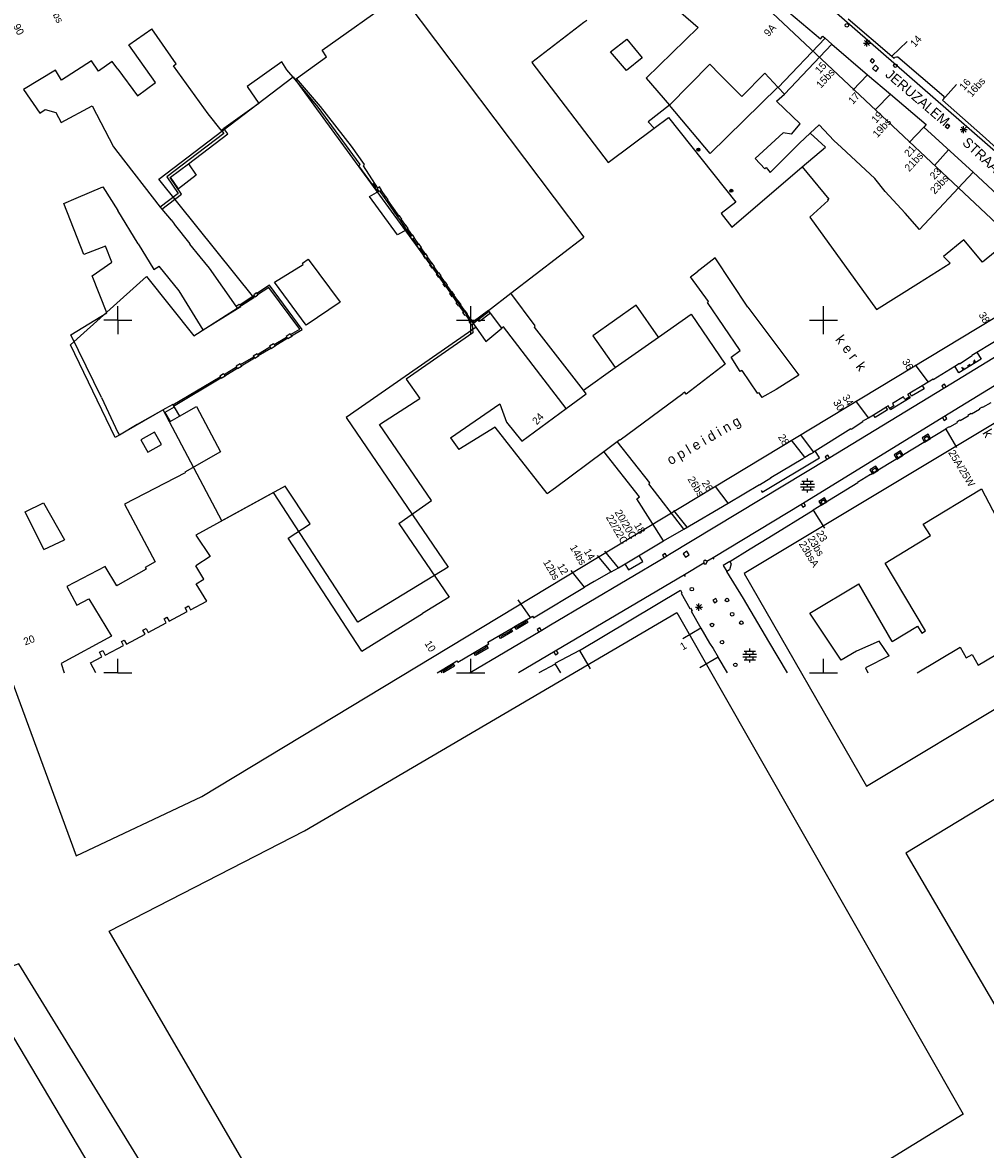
# Model space of a CAD drawing. Header units: millimetres. Extents: x 135944 to 142000, y 454200 to 456692.
# Tile 44 of 185: x 136986 to 137123, y 455632 to 455792. Entities that reach past the tile are written whole.
import ezdxf
from ezdxf.enums import TextEntityAlignment as Align

# ---------------------------------------------------------------- set-up
doc = ezdxf.new("R2010")
doc.units = ezdxf.units.MM
doc.layers.add('TotaalGBKN2013_Bistad', color=251, linetype='Continuous')
doc.layers.add('TotaalGBKN2013X$0$Contouren', color=251, linetype='Continuous')
doc.styles.add('TotaalGBKN2013X$0$GBKN binnenstad 2009$0$Standard', font='txt')

msp = doc.modelspace()

# ---------------------------------------------------------------- linework, layer by layer
at = {"layer": 'TotaalGBKN2013_Bistad'}
for p, q in [((137073.37, 455799.23), (137082.22, 455791.47)), ((137028.95, 455788.24), (137040.29, 455796.31)), ((137040.82, 455795.19), (137066.05, 455761.74)), ((137094.2, 455794.41), (137099.59, 455789.89)), ((137001.57, 455789.03), (137004.8, 455791.29)), ((137008.28, 455786.31), (137004.8, 455791.29)), ((137066.05, 455792.16), (137058.68, 455786.52)), ((137066.48, 455792.49), (137066.05, 455792.16)), ((137082.22, 455791.47), (137074.85, 455784.31)), ((137103.47, 455792.71), (137109.7, 455787.4)), ((137069.79, 455788.04), (137072.11, 455789.82)), ((137072.11, 455789.82), (137074.3, 455787.17)), ((137100.23, 455789.96), (137093.57, 455782.98)), ((137099.59, 455789.89), (137099.89, 455790.24)), ((137099.89, 455790.24), (137100.23, 455789.96)), ((137101.2, 455789.11), (137100.23, 455789.96)), ((137105.8, 455788.91), (137106.51, 455789.62)), ((137106.51, 455788.91), (137105.8, 455789.62)), ((137106.15, 455788.76), (137106.15, 455789.76)), ((137005.32, 455783.66), (137001.57, 455789.03)), ((137029.59, 455787.31), (137028.95, 455788.24)), ((137072.09, 455785.38), (137069.79, 455788.04)), ((137094.46, 455782.03), (137101.2, 455789.11)), ((137101.2, 455789.11), (137106.25, 455784.76)), ((137105.65, 455789.26), (137106.65, 455789.26)), ((137109.7, 455787.4), (137111.87, 455789.49)), ((136996.29, 455786.76), (136992.01, 455784.03)), ((136997.24, 455785.29), (136996.29, 455786.76)), ((136999.2, 455786.66), (136997.24, 455785.29)), ((137000, 455785.58), (136999.2, 455786.66)), ((137023.25, 455786.62), (137018.32, 455783.13)), ((137023.94, 455785.49), (137023.25, 455786.62)), ((137025.34, 455784.23), (137029.59, 455787.31)), ((137058.68, 455786.52), (137069.48, 455772.35)), ((137074.3, 455787.17), (137072.09, 455785.38)), ((137106.9, 455787.07), (137106.6, 455786.73)), ((137106.6, 455786.73), (137106.94, 455786.44)), ((137107.23, 455786.77), (137106.9, 455787.07)), ((137106.94, 455786.44), (137107.23, 455786.77)), ((137109.7, 455787.4), (137109.99, 455787.15)), ((137109.99, 455787.15), (137110.17, 455787.28)), ((137110.17, 455787.28), (137110.34, 455787.33)), ((137110.34, 455787.33), (137110.52, 455787.33)), ((137110.52, 455787.33), (137117.04, 455781.75)), ((136991.15, 455785.45), (136986.61, 455782.69)), ((136992.01, 455784.03), (136991.15, 455785.45)), ((137000, 455785.58), (137002.77, 455781.81)), ((137007.87, 455786.02), (137008.28, 455786.31)), ((137012.82, 455779.26), (137007.87, 455786.02)), ((137025.14, 455784.09), (137023.94, 455785.49)), ((137078.15, 455780.45), (137083.88, 455786.26)), ((137083.88, 455786.26), (137085.32, 455784.82)), ((137088.43, 455781.7), (137085.32, 455784.82)), ((137091.66, 455785.02), (137088.43, 455781.7)), ((137093.52, 455783.04), (137091.66, 455785.02)), ((137107.35, 455786.12), (137106.94, 455785.66)), ((137106.94, 455785.66), (137107.4, 455785.25)), ((137107.81, 455785.71), (137107.35, 455786.12)), ((137107.4, 455785.25), (137107.81, 455785.71)), ((137002.77, 455781.81), (137005.32, 455783.66)), ((137025.14, 455784.09), (137025.34, 455784.23)), ((137028.37, 455780.17), (137025.14, 455784.09)), ((137028.72, 455780.26), (137025.34, 455784.23)), ((137074.85, 455784.31), (137078.15, 455780.45)), ((137106.25, 455784.76), (137104.15, 455782.61)), ((137106.25, 455784.76), (137109.47, 455782.04)), ((137116.86, 455781.18), (137118.85, 455783.42)), ((136986.61, 455782.69), (136988.93, 455779.32)), ((137018.32, 455783.13), (137019.98, 455780.72)), ((137093.52, 455783.04), (137083.92, 455773.62)), ((137093.34, 455781.05), (137094.46, 455782.03)), ((137093.52, 455783.04), (137093.57, 455782.98)), ((137093.57, 455782.98), (137094.46, 455782.03)), ((137109.48, 455782.04), (137107.39, 455779.88)), ((137109.47, 455782.04), (137114.56, 455777.74)), ((137117.08, 455781.66), (137117.04, 455781.75)), ((137117.09, 455781.49), (137117.08, 455781.66)), ((136991.98, 455778.01), (136996.38, 455780.36)), ((136996.38, 455780.36), (136999.4, 455774.56)), ((137019.98, 455780.72), (137015, 455777.18)), ((137034.35, 455772.07), (137028.37, 455780.17)), ((137033.09, 455774.65), (137028.72, 455780.26)), ((137078.15, 455780.45), (137075.16, 455778.1)), ((137083.92, 455773.62), (137078.15, 455780.45)), ((137096.71, 455777.83), (137093.34, 455781.05)), ((137116.86, 455781.18), (137117.02, 455781.33)), ((137122.51, 455776.18), (137116.86, 455781.18)), ((137117.02, 455781.33), (137117.09, 455781.49)), ((136988.93, 455779.32), (136989.7, 455779.85)), ((136989.7, 455779.85), (136991.19, 455779.43)), ((136991.19, 455779.43), (136991.98, 455778.01)), ((137014.66, 455776.94), (137012.82, 455779.26)), ((137076, 455777.22), (137078.02, 455778.72)), ((137078.02, 455778.72), (137087.55, 455766.73)), ((137014.66, 455776.94), (137015, 455777.18)), ((137014.66, 455776.94), (137015.02, 455776.47)), ((137015.6, 455776.39), (137015, 455777.18)), ((137069.48, 455772.35), (137076, 455777.22)), ((137075.16, 455778.1), (137076, 455777.22)), ((137095.44, 455776.37), (137096.71, 455777.83)), ((137099.36, 455777.69), (137098.1, 455776.51)), ((137099.36, 455777.69), (137101.44, 455775.47)), ((137114.21, 455777.37), (137112.14, 455775.2)), ((137114.56, 455777.74), (137114.21, 455777.37)), ((137114.21, 455777.37), (137121.19, 455770.99)), ((137117.54, 455777.79), (137117.26, 455777.44)), ((137117.26, 455777.44), (137117.61, 455777.16)), ((137117.89, 455777.52), (137117.54, 455777.79)), ((137117.61, 455777.16), (137117.89, 455777.52)), ((137119.34, 455777.01), (137120.34, 455777.01)), ((137119.49, 455776.66), (137120.2, 455777.37)), ((137120.2, 455776.66), (137119.49, 455777.37)), ((137119.84, 455776.51), (137119.84, 455777.51)), ((137009.99, 455772.15), (137015.6, 455776.39)), ((137015.02, 455776.47), (137010.1, 455772.71)), ((137094.26, 455776.57), (137090.32, 455772.9)), ((137095.44, 455776.37), (137094.26, 455776.57)), ((137096.6, 455775.09), (137098.1, 455776.51)), ((137100.27, 455774.5), (137098.1, 455776.51)), ((137101.44, 455775.47), (137102.54, 455774.45)), ((137127.62, 455771.53), (137122.51, 455776.18)), ((136999.4, 455774.56), (137000, 455773.78)), ((137000, 455773.78), (137006.02, 455766)), ((137034.94, 455772.05), (137033.09, 455774.65)), ((137092.46, 455770.94), (137096.6, 455775.09)), ((137096.98, 455771.73), (137100.27, 455774.5)), ((137102.54, 455774.45), (137105.93, 455771.29)), ((137117.73, 455774.15), (137115.71, 455771.94)), ((137010.1, 455772.71), (137006.93, 455770.31)), ((137007.46, 455770.25), (137009.99, 455772.15)), ((137009.99, 455772.15), (137011.12, 455770.55)), ((137034.17, 455771.89), (137034.35, 455772.07)), ((137034.79, 455771.89), (137034.94, 455772.05)), ((137090.32, 455772.9), (137091.66, 455771.43)), ((137011.12, 455770.55), (137008.58, 455768.62)), ((137036.11, 455769.24), (137034.17, 455771.89)), ((137036.84, 455768.71), (137034.79, 455771.89)), ((137087, 455763.18), (137096.98, 455771.73)), ((137091.66, 455771.43), (137091.86, 455771.63)), ((137091.86, 455771.63), (137092.46, 455770.94)), ((137096.98, 455771.73), (137100.73, 455767.14)), ((137105.93, 455771.29), (137107.27, 455770.09)), ((137121.19, 455770.99), (137113.6, 455762.86)), ((137121.19, 455770.99), (137125.32, 455767.15)), ((136994.1, 455767.27), (136997.89, 455768.89)), ((136997.89, 455768.89), (137000, 455765.56)), ((137006.93, 455770.31), (137008.56, 455767.95)), ((137007.4, 455770.2), (137007.46, 455770.25)), ((137009.02, 455767.86), (137007.4, 455770.2)), ((137008.58, 455768.62), (137007.46, 455770.25)), ((137036.21, 455769.31), (137036.11, 455769.24)), ((137036.55, 455768.78), (137036.21, 455769.31)), ((137037.07, 455768.87), (137036.84, 455768.71)), ((137037.38, 455768.42), (137037.07, 455768.87)), ((137108.73, 455768.23), (137107.27, 455770.09)), ((136992.34, 455766.55), (136994.1, 455767.27)), ((137008.56, 455767.95), (137006.02, 455766)), ((137006.23, 455765.73), (137009.02, 455767.86)), ((137035.67, 455767.54), (137037, 455768.26)), ((137039.61, 455762.1), (137035.67, 455767.54)), ((137036.46, 455768.7), (137036.55, 455768.78)), ((137036.75, 455768.27), (137036.46, 455768.7)), ((137036.74, 455768.64), (137036.84, 455768.71)), ((137036.92, 455768.38), (137036.74, 455768.64)), ((137036.92, 455768.38), (137036.75, 455768.27)), ((137036.92, 455768.38), (137037, 455768.26)), ((137037, 455768.26), (137037.09, 455768.31)), ((137037.09, 455768.31), (137037.13, 455768.25)), ((137037.3, 455768.37), (137037.13, 455768.25)), ((137037.13, 455768.25), (137037.75, 455767.37)), ((137037.3, 455768.37), (137037.38, 455768.42)), ((137037.3, 455768.37), (137037.91, 455767.48)), ((137037.91, 455767.48), (137037.75, 455767.37)), ((137037.75, 455767.37), (137038.07, 455766.9)), ((137037.99, 455767.54), (137037.91, 455767.48)), ((137038.32, 455767.07), (137037.99, 455767.54)), ((137111.58, 455765.16), (137108.73, 455768.23)), ((136995.19, 455759.28), (136992.34, 455766.55)), ((137006.02, 455766), (137006.23, 455765.73)), ((137006.23, 455765.73), (137007.58, 455764.17)), ((137038.23, 455767.01), (137038.07, 455766.9)), ((137038.07, 455766.9), (137039.65, 455764.62)), ((137038.23, 455767.01), (137038.32, 455767.07)), ((137038.23, 455767.01), (137039.81, 455764.74)), ((137087.55, 455766.73), (137085.51, 455765.12)), ((137100.65, 455766.94), (137098.05, 455764.6)), ((137100.73, 455767.14), (137100.58, 455767.01)), ((137100.58, 455767.01), (137100.65, 455766.94)), ((137002.87, 455760.82), (137000, 455765.56)), ((137007.6, 455764.2), (137007.58, 455764.17)), ((137008.05, 455763.64), (137007.6, 455764.2)), ((137039.81, 455764.74), (137039.65, 455764.62)), ((137039.65, 455764.62), (137039.99, 455764.13)), ((137039.9, 455764.79), (137039.81, 455764.74)), ((137040.23, 455764.3), (137039.9, 455764.79)), ((137040.15, 455764.25), (137039.99, 455764.13)), ((137039.99, 455764.13), (137040.58, 455763.28)), ((137040.15, 455764.25), (137040.23, 455764.3)), ((137040.15, 455764.25), (137040.74, 455763.4)), ((137085.51, 455765.12), (137087, 455763.18)), ((137098.05, 455764.6), (137107.49, 455751.52)), ((137113.6, 455762.86), (137111.58, 455765.16)), ((137008.01, 455763.61), (137008.05, 455763.64)), ((137010.27, 455760.81), (137008.01, 455763.61)), ((137040.9, 455762.81), (137039.61, 455762.1)), ((137040.74, 455763.4), (137040.58, 455763.28)), ((137040.58, 455763.28), (137040.9, 455762.81)), ((137040.83, 455763.45), (137040.74, 455763.4)), ((137041.15, 455762.99), (137040.83, 455763.45)), ((137041.06, 455762.93), (137040.9, 455762.81)), ((137040.9, 455762.81), (137041.54, 455761.89)), ((137041.06, 455762.93), (137041.15, 455762.99)), ((137041.06, 455762.93), (137041.71, 455762.01)), ((137002.87, 455760.82), (137005.08, 455757.17)), ((137010.21, 455760.76), (137010.27, 455760.81)), ((137041.46, 455761.83), (137041.54, 455761.89)), ((137041.73, 455761.44), (137041.46, 455761.83)), ((137041.71, 455762.01), (137041.54, 455761.89)), ((137041.79, 455762.06), (137041.71, 455762.01)), ((137041.81, 455761.5), (137041.73, 455761.44)), ((137042.06, 455761.67), (137041.79, 455762.06)), ((137041.98, 455761.61), (137041.81, 455761.5)), ((137041.81, 455761.5), (137042.43, 455760.61)), ((137041.98, 455761.61), (137042.06, 455761.67)), ((137041.98, 455761.61), (137042.59, 455760.73)), ((137055.69, 455753.82), (137066.05, 455761.74)), ((137119.89, 455761.4), (137117.01, 455759.04)), ((137122.53, 455758.21), (137119.89, 455761.4)), ((136998.23, 455760.47), (136995.19, 455759.28)), ((136999.17, 455758.22), (136998.23, 455760.47)), ((137011.66, 455758.97), (137010.21, 455760.76)), ((137042.35, 455760.56), (137042.43, 455760.61)), ((137042.68, 455760.08), (137042.35, 455760.56)), ((137042.59, 455760.73), (137042.43, 455760.61)), ((137042.68, 455760.78), (137042.59, 455760.73)), ((137043.01, 455760.31), (137042.68, 455760.78)), ((137042.76, 455760.14), (137042.68, 455760.08)), ((137042.92, 455760.25), (137042.76, 455760.14)), ((137042.76, 455760.14), (137043.39, 455759.23)), ((137042.92, 455760.25), (137043.01, 455760.31)), ((137042.92, 455760.25), (137043.55, 455759.34)), ((137043.31, 455759.17), (137043.39, 455759.23)), ((137043.55, 455759.34), (137043.39, 455759.23)), ((137043.64, 455759.4), (137043.55, 455759.34)), ((137043.95, 455758.95), (137043.64, 455759.4)), ((137124.32, 455759.7), (137122.53, 455758.21)), ((136996.38, 455756.26), (136999.17, 455758.22)), ((137005.08, 455757.17), (137005.86, 455757.67)), ((137008.69, 455754.14), (137005.86, 455757.67)), ((137013.01, 455757.35), (137011.66, 455758.97)), ((137022.22, 455755.39), (137026.28, 455757.9)), ((137026.15, 455758.07), (137026.96, 455758.63)), ((137026.28, 455757.9), (137026.15, 455758.07)), ((137026.96, 455758.63), (137031.52, 455752.53)), ((137043.62, 455758.72), (137043.31, 455759.17)), ((137043.7, 455758.78), (137043.62, 455758.72)), ((137043.87, 455758.89), (137043.7, 455758.78)), ((137043.7, 455758.78), (137044.31, 455757.9)), ((137043.87, 455758.89), (137043.95, 455758.95)), ((137043.87, 455758.89), (137044.48, 455758.01)), ((137044.23, 455757.84), (137044.31, 455757.9)), ((137044.56, 455757.37), (137044.23, 455757.84)), ((137044.48, 455758.01), (137044.31, 455757.9)), ((137044.56, 455758.07), (137044.48, 455758.01)), ((137044.89, 455757.59), (137044.56, 455758.07)), ((137084.65, 455758.82), (137082.09, 455756.87)), ((137089.29, 455751.84), (137084.65, 455758.82)), ((137113.48, 455755.24), (137117.94, 455758.08)), ((137117.01, 455759.04), (137117.94, 455758.08)), ((136998.43, 455751.04), (136996.38, 455756.26)), ((137016.76, 455751.97), (137013.01, 455757.35)), ((137044.64, 455757.42), (137044.56, 455757.37)), ((137044.8, 455757.54), (137044.64, 455757.42)), ((137044.64, 455757.42), (137045.24, 455756.56)), ((137044.8, 455757.54), (137044.89, 455757.59)), ((137044.8, 455757.54), (137045.41, 455756.67)), ((137045.16, 455756.5), (137045.24, 455756.56)), ((137045.47, 455756.05), (137045.16, 455756.5)), ((137045.41, 455756.67), (137045.24, 455756.56)), ((137045.49, 455756.73), (137045.41, 455756.67)), ((137045.55, 455756.11), (137045.47, 455756.05)), ((137045.8, 455756.28), (137045.49, 455756.73)), ((137045.71, 455756.23), (137045.55, 455756.11)), ((137045.55, 455756.11), (137046.17, 455755.21)), ((137045.71, 455756.23), (137045.8, 455756.28)), ((137045.71, 455756.23), (137046.34, 455755.33)), ((137081.15, 455756.16), (137082.09, 455756.87)), ((137083.72, 455752.62), (137081.15, 455756.16)), ((137021.48, 455754.94), (137019.7, 455753.77)), ((137021.39, 455754.64), (137019.81, 455753.61)), ((137025.77, 455748.73), (137021.39, 455754.64)), ((137026.1, 455748.69), (137021.48, 455754.94)), ((137026.71, 455749.28), (137022.22, 455755.39)), ((137046.09, 455755.15), (137046.17, 455755.21)), ((137046.39, 455754.72), (137046.09, 455755.15)), ((137046.34, 455755.33), (137046.17, 455755.21)), ((137046.42, 455755.38), (137046.34, 455755.33)), ((137046.48, 455754.77), (137046.39, 455754.72)), ((137046.72, 455754.95), (137046.42, 455755.38)), ((137046.64, 455754.89), (137046.48, 455754.77)), ((137046.48, 455754.77), (137047.13, 455753.83)), ((137046.64, 455754.89), (137046.72, 455754.95)), ((137046.64, 455754.89), (137047.3, 455753.95)), ((137107.49, 455751.52), (137113.48, 455755.24)), ((137012.1, 455748.63), (137008.69, 455754.14)), ((137017.27, 455752.18), (137019.31, 455753.52)), ((137017.38, 455752.02), (137019.42, 455753.35)), ((137019.65, 455753.86), (137019.25, 455753.6)), ((137019.25, 455753.6), (137019.31, 455753.52)), ((137019.31, 455753.52), (137019.42, 455753.35)), ((137019.47, 455753.26), (137019.42, 455753.35)), ((137019.86, 455753.52), (137019.47, 455753.26)), ((137019.7, 455753.77), (137019.65, 455753.86)), ((137019.7, 455753.77), (137019.81, 455753.61)), ((137019.81, 455753.61), (137019.86, 455753.52)), ((137047.05, 455753.78), (137047.13, 455753.83)), ((137047.37, 455753.31), (137047.05, 455753.78)), ((137047.3, 455753.95), (137047.13, 455753.83)), ((137047.38, 455754), (137047.3, 455753.95)), ((137047.45, 455753.37), (137047.37, 455753.31)), ((137047.7, 455753.54), (137047.38, 455754)), ((137047.62, 455753.48), (137047.45, 455753.37)), ((137047.45, 455753.37), (137048.05, 455752.51)), ((137047.62, 455753.48), (137047.7, 455753.54)), ((137047.62, 455753.48), (137048.21, 455752.63)), ((137052.52, 455751.39), (137055.69, 455753.82)), ((137059.13, 455749.21), (137055.69, 455753.82)), ((137000, 455750), (137000, 455752)), ((137000, 455750), (137000, 455752)), ((137012.1, 455748.63), (137016.98, 455751.64)), ((137016.76, 455751.97), (137017.21, 455752.27)), ((137016.98, 455751.64), (137016.76, 455751.97)), ((137016.98, 455751.64), (137017.43, 455751.93)), ((137017.21, 455752.27), (137017.27, 455752.18)), ((137017.27, 455752.18), (137017.38, 455752.02)), ((137017.43, 455751.93), (137017.38, 455752.02)), ((137031.52, 455752.53), (137026.71, 455749.28)), ((137047.96, 455752.46), (137048.05, 455752.51)), ((137048.3, 455751.96), (137047.96, 455752.46)), ((137048.21, 455752.63), (137048.05, 455752.51)), ((137048.29, 455752.68), (137048.21, 455752.63)), ((137048.63, 455752.19), (137048.29, 455752.68)), ((137048.39, 455752.02), (137048.3, 455751.96)), ((137048.55, 455752.14), (137048.39, 455752.02)), ((137048.39, 455752.02), (137048.99, 455751.15)), ((137048.55, 455752.14), (137048.63, 455752.19)), ((137048.55, 455752.14), (137049.15, 455751.27)), ((137049.15, 455751.27), (137048.99, 455751.15)), ((137049.24, 455751.32), (137049.15, 455751.27)), ((137049.54, 455750.89), (137049.24, 455751.32)), ((137050, 455750), (137050, 455752)), ((137052.52, 455751.39), (137050.33, 455749.74)), ((137052.64, 455751.22), (137052.52, 455751.39)), ((137073.46, 455752.11), (137067.3, 455747.76)), ((137076.63, 455747.61), (137073.46, 455752.11)), ((137083.56, 455752.5), (137083.72, 455752.62)), ((137088.2, 455745.72), (137083.56, 455752.5)), ((137089.29, 455751.84), (137096.49, 455742.21)), ((137100, 455750), (137100, 455752)), ((137143.53, 455752.49), (137117.04, 455736.3)), ((137135.45, 455751.59), (137117.19, 455740.43)), ((136993.32, 455747.9), (136998.43, 455751.04)), ((137000, 455750), (136998, 455750)), ((137000, 455750), (137000, 455748)), ((137000, 455750), (137000, 455748)), ((137000, 455750), (137002, 455750)), ((137048, 455750), (137050, 455750)), ((137048.91, 455751.09), (137048.99, 455751.15)), ((137049.21, 455750.66), (137048.91, 455751.09)), ((137049.29, 455750.72), (137049.21, 455750.66)), ((137049.46, 455750.83), (137049.29, 455750.72)), ((137049.29, 455750.72), (137049.87, 455749.88)), ((137049.46, 455750.83), (137049.54, 455750.89)), ((137049.46, 455750.83), (137050.04, 455749.99)), ((137049.79, 455749.82), (137049.87, 455749.88)), ((137050.14, 455749.31), (137049.79, 455749.82)), ((137050.04, 455749.99), (137049.87, 455749.88)), ((137050, 455750), (137052, 455750)), ((137050, 455748), (137050, 455750)), ((137050.12, 455750.05), (137050.04, 455749.99)), ((137050.33, 455749.74), (137050.12, 455750.05)), ((137050.33, 455749.74), (137050.45, 455749.58)), ((137051.06, 455750.03), (137050.45, 455749.58)), ((137052.64, 455751.22), (137051.06, 455750.03)), ((137051.24, 455749.79), (137051.06, 455750.03)), ((137052.83, 455750.97), (137051.24, 455749.79)), ((137052.83, 455750.97), (137052.64, 455751.22)), ((137054.42, 455748.85), (137052.83, 455750.97)), ((137076.63, 455747.61), (137081.24, 455750.87)), ((137081.24, 455750.87), (137086.04, 455743.76)), ((137098, 455750), (137100, 455750)), ((137100, 455750), (137102, 455750)), ((137100, 455748), (137100, 455750)), ((137024.43, 455748.04), (137023.86, 455747.7)), ((137024.48, 455747.96), (137024.43, 455748.04)), ((137024.48, 455747.96), (137025.77, 455748.73)), ((137024.59, 455747.79), (137026.1, 455748.69)), ((137050.31, 455748.22), (137040.87, 455741.65)), ((137050.22, 455749.37), (137050.14, 455749.31)), ((137050.22, 455749.37), (137050.4, 455749.49)), ((137050.22, 455749.37), (137050.31, 455748.22)), ((137050.4, 455749.49), (137050.47, 455749.54)), ((137050.4, 455749.49), (137052.13, 455746.97)), ((137050.47, 455749.54), (137050.45, 455749.58)), ((137052.13, 455746.97), (137054.42, 455748.85)), ((137054.63, 455749.03), (137054.42, 455748.85)), ((137063.55, 455737.5), (137054.63, 455749.03)), ((137059.02, 455749.01), (137059.13, 455749.21)), ((137065.97, 455740.09), (137059.02, 455749.01)), ((136997.69, 455739.06), (136993.32, 455747.9)), ((137022.08, 455746.64), (137021.5, 455746.29)), ((137022.14, 455746.55), (137022.08, 455746.64)), ((137022.14, 455746.55), (137023.91, 455747.61)), ((137022.14, 455746.55), (137022.24, 455746.38)), ((137022.24, 455746.38), (137024.01, 455747.44)), ((137023.86, 455747.7), (137023.91, 455747.61)), ((137023.91, 455747.61), (137024.01, 455747.44)), ((137024.07, 455747.36), (137024.01, 455747.44)), ((137024.64, 455747.7), (137024.07, 455747.36)), ((137024.48, 455747.96), (137024.59, 455747.79)), ((137024.59, 455747.79), (137024.64, 455747.7)), ((137067.3, 455747.76), (137070.48, 455743.27)), ((137070.48, 455743.27), (137076.63, 455747.61)), ((137121.73, 455745.46), (137125.77, 455747.92)), ((137019.72, 455745.22), (137019.2, 455744.91)), ((137019.2, 455744.91), (137019.25, 455744.82)), ((137019.93, 455744.88), (137019.4, 455744.56)), ((137019.77, 455745.14), (137019.72, 455745.22)), ((137019.77, 455745.14), (137021.55, 455746.2)), ((137019.77, 455745.14), (137019.88, 455744.97)), ((137019.88, 455744.97), (137021.66, 455746.03)), ((137019.88, 455744.97), (137019.93, 455744.88)), ((137021.5, 455746.29), (137021.55, 455746.2)), ((137021.55, 455746.2), (137021.66, 455746.03)), ((137021.71, 455745.95), (137021.66, 455746.03)), ((137022.29, 455746.29), (137021.71, 455745.95)), ((137022.24, 455746.38), (137022.29, 455746.29)), ((137086.89, 455744.75), (137088.2, 455745.72)), ((137119.28, 455743.83), (137121.05, 455744.98)), ((137121.02, 455745.02), (137121.73, 455745.46)), ((137121.05, 455744.98), (137121.02, 455745.02)), ((137121.73, 455745.46), (137122.32, 455744.49)), ((137015.05, 455742.31), (137016.83, 455743.37)), ((137017.33, 455743.79), (137016.77, 455743.46)), ((137016.77, 455743.46), (137016.83, 455743.37)), ((137016.83, 455743.37), (137016.93, 455743.2)), ((137017.53, 455743.45), (137016.98, 455743.11)), ((137017.38, 455743.7), (137017.33, 455743.79)), ((137017.38, 455743.7), (137019.25, 455744.82)), ((137017.38, 455743.7), (137017.48, 455743.53)), ((137017.48, 455743.53), (137019.35, 455744.65)), ((137017.48, 455743.53), (137017.53, 455743.45)), ((137019.25, 455744.82), (137019.35, 455744.65)), ((137019.4, 455744.56), (137019.35, 455744.65)), ((137065.97, 455740.09), (137070.48, 455743.27)), ((137086.04, 455743.76), (137080.54, 455739.52)), ((137088.19, 455742.73), (137086.89, 455744.75)), ((137114.81, 455741.24), (137113.04, 455743.67)), ((137115.56, 455741.59), (137118.59, 455743.46)), ((137118.59, 455743.46), (137119.26, 455743.88)), ((137119.17, 455742.52), (137118.59, 455743.46)), ((137122.32, 455744.49), (137119.17, 455742.52)), ((137119.26, 455743.88), (137119.28, 455743.83)), ((137119.86, 455742.91), (137119.6, 455743.34)), ((137119.73, 455743.12), (137119.95, 455743.25)), ((137120.38, 455743.51), (137120.79, 455743.76)), ((137121.43, 455744.15), (137121.21, 455744.02)), ((137121.3, 455744.37), (137121.56, 455743.94)), ((137007.8, 455738), (137014.51, 455741.98)), ((137007.9, 455737.83), (137014.61, 455741.81)), ((137014.99, 455742.39), (137014.46, 455742.07)), ((137014.46, 455742.07), (137014.51, 455741.98)), ((137014.51, 455741.98), (137014.61, 455741.81)), ((137014.66, 455741.73), (137014.61, 455741.81)), ((137015.2, 455742.05), (137014.66, 455741.73)), ((137015.05, 455742.31), (137014.99, 455742.39)), ((137015.05, 455742.31), (137015.15, 455742.13)), ((137015.15, 455742.13), (137016.93, 455743.2)), ((137015.15, 455742.13), (137015.2, 455742.05)), ((137016.98, 455743.11), (137016.93, 455743.2)), ((137040.87, 455741.65), (137042.8, 455738.89)), ((137088.42, 455742.88), (137088.19, 455742.73)), ((137088.42, 455742.88), (137090.59, 455739.63)), ((137096.49, 455742.21), (137093.27, 455740.16)), ((137114.81, 455741.24), (137115.52, 455741.66)), ((137115.52, 455741.66), (137115.56, 455741.59)), ((137066.37, 455739.58), (137065.97, 455740.09)), ((137093.27, 455740.16), (137091.25, 455739.03)), ((137117.19, 455740.43), (137100.65, 455730.35)), ((137112.21, 455739.68), (137113.98, 455740.74)), ((137114.26, 455740.28), (137112.48, 455739.22)), ((137113.98, 455740.74), (137114.81, 455741.24)), ((137113.98, 455740.74), (137114.26, 455740.28)), ((137117.15, 455740.93), (137116.76, 455740.7)), ((137116.76, 455740.7), (137117, 455740.31)), ((137117.38, 455740.55), (137117.15, 455740.93)), ((136997.69, 455739.06), (137000, 455734.07)), ((137037.88, 455735.74), (137042.8, 455738.89)), ((137063.55, 455737.5), (137066.37, 455739.58)), ((137071.19, 455733.02), (137080.07, 455739.59)), ((137080.34, 455739.8), (137080.07, 455739.59)), ((137080.54, 455739.52), (137080.34, 455739.8)), ((137090.59, 455739.63), (137090.77, 455739.75)), ((137090.77, 455739.75), (137091.25, 455739.03)), ((137106.37, 455736.15), (137104.58, 455738.57)), ((137112.27, 455738.98), (137109.49, 455737.31)), ((137111.31, 455739.14), (137109.76, 455738.21)), ((137111.54, 455738.77), (137111.31, 455739.14)), ((137112.17, 455739.15), (137111.54, 455738.77)), ((137111.94, 455739.53), (137112.21, 455739.68)), ((137112.17, 455739.15), (137111.94, 455739.53)), ((137112.17, 455739.15), (137112.27, 455738.98)), ((137112.48, 455739.22), (137112.21, 455739.68)), ((137006.77, 455737.47), (137002.76, 455735.23)), ((137007.98, 455737.68), (137006.67, 455736.93)), ((137006.67, 455736.93), (137007.41, 455735.64)), ((137007.77, 455738.06), (137006.77, 455737.47)), ((137007.8, 455738), (137007.77, 455738.06)), ((137007.8, 455738), (137007.9, 455737.83)), ((137007.9, 455737.83), (137007.98, 455737.68)), ((137007.98, 455737.68), (137008.72, 455736.39)), ((137008.72, 455736.39), (137011.16, 455737.78)), ((137011.16, 455737.78), (137014.57, 455731.35)), ((137047.15, 455733.31), (137054.11, 455738.14)), ((137054.11, 455738.14), (137055.06, 455735.52)), ((137057.24, 455732.85), (137063.55, 455737.5)), ((137107.1, 455736.59), (137108.85, 455737.67)), ((137109.08, 455737.28), (137107.33, 455736.22)), ((137109.17, 455737.86), (137108.85, 455737.67)), ((137108.85, 455737.67), (137109.08, 455737.28)), ((137109.39, 455737.48), (137109.17, 455737.86)), ((137109.98, 455737.84), (137109.39, 455737.48)), ((137109.49, 455737.31), (137109.39, 455737.48)), ((137109.76, 455738.21), (137109.98, 455737.84)), ((137122.1, 455737.34), (137120.98, 455736.67)), ((137122.49, 455737.69), (137122.05, 455737.42)), ((137122.05, 455737.42), (137122.1, 455737.34)), ((137122.54, 455737.6), (137122.49, 455737.69)), ((137123.7, 455738.29), (137122.54, 455737.6)), ((137007.41, 455735.64), (137008.72, 455736.39)), ((137037.1, 455735.21), (137037.88, 455735.74)), ((137055.06, 455735.52), (137057.24, 455732.85)), ((137117.04, 455736.3), (137097.02, 455723.99)), ((137103.91, 455734.57), (137105.57, 455735.62)), ((137105.54, 455735.68), (137106.37, 455736.15)), ((137105.57, 455735.62), (137105.54, 455735.68)), ((137106.37, 455736.15), (137107.1, 455736.59)), ((137107.33, 455736.22), (137107.1, 455736.59)), ((137116.85, 455736.19), (137117.09, 455735.8)), ((137117.09, 455735.8), (137117.47, 455736.04)), ((137117.47, 455736.04), (137117.24, 455736.42)), ((137118.93, 455735.46), (137117.84, 455734.81)), ((137119.32, 455735.81), (137118.88, 455735.55)), ((137118.88, 455735.55), (137118.93, 455735.46)), ((137119.38, 455735.72), (137119.32, 455735.81)), ((137120.5, 455736.39), (137119.38, 455735.72)), ((137120.92, 455736.76), (137120.45, 455736.48)), ((137120.45, 455736.48), (137120.5, 455736.39)), ((137120.98, 455736.67), (137120.92, 455736.76)), ((137000, 455734.07), (137000.22, 455733.69)), ((137002.76, 455735.23), (137000.22, 455733.69)), ((137005.21, 455734.12), (137003.27, 455733.05)), ((137006.17, 455732.38), (137005.21, 455734.12)), ((137044.45, 455724.45), (137037.1, 455735.21)), ((137053.46, 455734.83), (137048.34, 455731.67)), ((137060.85, 455725.45), (137053.46, 455734.83)), ((137098.6, 455731.33), (137096.79, 455733.74)), ((137098.83, 455731.47), (137103.88, 455734.63)), ((137103.88, 455734.63), (137103.91, 455734.57)), ((137117.34, 455734.54), (137106.68, 455728.06)), ((137117.79, 455734.9), (137117.3, 455734.61)), ((137117.3, 455734.61), (137117.34, 455734.54)), ((137117.34, 455734.54), (137118.86, 455731.96)), ((137117.84, 455734.81), (137117.79, 455734.9)), ((137003.27, 455733.05), (137004.23, 455731.31)), ((137004.23, 455731.31), (137006.17, 455732.38)), ((137047.15, 455733.31), (137048.34, 455731.67)), ((137068.88, 455731.4), (137070.75, 455732.78)), ((137070.75, 455732.78), (137071.14, 455733.07)), ((137075.38, 455726.92), (137070.75, 455732.78)), ((137071.14, 455733.07), (137071.19, 455733.02)), ((137097.35, 455730.6), (137095.48, 455732.97)), ((137114.75, 455733.54), (137114.25, 455733.24)), ((137114.25, 455733.24), (137114.5, 455732.82)), ((137115.01, 455733.12), (137114.75, 455733.54)), ((137014.57, 455731.35), (137009.47, 455728.46)), ((137062, 455726.3), (137068.88, 455731.4)), ((137073.91, 455724.96), (137068.88, 455731.4)), ((137091.31, 455725.63), (137099.42, 455730.48)), ((137097.08, 455730.37), (137097.38, 455730.56)), ((137097.35, 455730.6), (137098.2, 455731.09)), ((137097.38, 455730.56), (137097.35, 455730.6)), ((137098.2, 455731.09), (137098.22, 455731.05)), ((137098.22, 455731.05), (137098.62, 455731.28)), ((137098.6, 455731.33), (137098.83, 455731.47)), ((137098.62, 455731.28), (137098.6, 455731.33)), ((137099.42, 455730.48), (137098.83, 455731.47)), ((137100.61, 455730.85), (137100.22, 455730.62)), ((137100.22, 455730.62), (137100.46, 455730.23)), ((137100.84, 455730.47), (137100.61, 455730.85)), ((137110.86, 455731.19), (137110.3, 455730.85)), ((137110.3, 455730.85), (137110.56, 455730.42)), ((137111.12, 455730.76), (137110.86, 455731.19)), ((137100.65, 455730.35), (137078.18, 455716.79)), ((137092.51, 455727.69), (137097.05, 455730.41)), ((137097.05, 455730.41), (137097.08, 455730.37)), ((137107.35, 455729.03), (137106.86, 455728.73)), ((137107.6, 455728.62), (137107.35, 455729.03)), ((137009.53, 455728.37), (137000.95, 455723.9)), ((137009.47, 455728.46), (137009.53, 455728.37)), ((137090.95, 455726.67), (137092.54, 455727.63)), ((137092.54, 455727.63), (137092.51, 455727.69)), ((137097.72, 455727.17), (137097.72, 455727.57)), ((137106.64, 455728.13), (137104.8, 455726.99)), ((137106.68, 455728.06), (137106.64, 455728.13)), ((137106.86, 455728.73), (137107.11, 455728.32)), ((137023.73, 455726.46), (137011.04, 455719.55)), ((137027.24, 455721.14), (137023.73, 455726.46)), ((137060.85, 455725.45), (137062, 455726.3)), ((137075.24, 455726.78), (137075.38, 455726.92)), ((137080.22, 455720.4), (137075.24, 455726.78)), ((137086.51, 455724.05), (137084.67, 455726.44)), ((137086.51, 455724.05), (137090.92, 455726.73)), ((137090.92, 455726.73), (137090.95, 455726.67)), ((137091.18, 455725.85), (137091.31, 455725.63)), ((137096.74, 455726.77), (137098.7, 455726.77)), ((137096.74, 455726.37), (137098.7, 455726.37)), ((137096.92, 455727.17), (137098.52, 455727.17)), ((137096.92, 455725.97), (137098.52, 455725.97)), ((137097.22, 455726.77), (137097.22, 455727.17)), ((137097.22, 455725.97), (137097.22, 455726.37)), ((137097.72, 455726.37), (137097.72, 455726.77)), ((137097.72, 455725.57), (137097.72, 455725.97)), ((137098.22, 455726.77), (137098.22, 455727.17)), ((137098.22, 455725.97), (137098.22, 455726.37)), ((137104.84, 455726.92), (137098.55, 455723.09)), ((137104.8, 455726.99), (137104.84, 455726.92)), ((137114.13, 455721.08), (137122.37, 455726.1)), ((137122.37, 455726.1), (137125.5, 455720.14)), ((136986.89, 455722.85), (136989.48, 455724.12)), ((136989.48, 455724.12), (136992.44, 455718.88)), ((137039.83, 455721.19), (137044.45, 455724.45)), ((137073.54, 455724.69), (137073.91, 455724.96)), ((137077.33, 455718.7), (137073.54, 455724.69)), ((137097.45, 455723.73), (137097.22, 455724.11)), ((137100.07, 455724.54), (137099.6, 455724.26)), ((137099.6, 455724.26), (137099.84, 455723.87)), ((137100.31, 455724.16), (137100.07, 455724.54)), ((136989.51, 455717.48), (136986.89, 455722.85)), ((137000.95, 455723.9), (137005.27, 455715.77)), ((137080.67, 455720.67), (137078.78, 455723.03)), ((137080.22, 455720.4), (137086.51, 455724.05)), ((137097.02, 455723.99), (137084.38, 455716.32)), ((137092.27, 455719.18), (137098.55, 455723.09)), ((137096.83, 455723.88), (137097.07, 455723.49)), ((137097.07, 455723.49), (137097.45, 455723.73)), ((137098.55, 455723.09), (137100.13, 455720.53)), ((137024.15, 455719.12), (137027.24, 455721.14)), ((137039.83, 455721.19), (137046.94, 455710.76)), ((137115.15, 455719.46), (137114.13, 455721.08)), ((137011.04, 455719.55), (137013.06, 455716.5)), ((137077.33, 455718.7), (137080.22, 455720.4)), ((137108.73, 455715.54), (137115.15, 455719.46)), ((136989.51, 455717.48), (136992.44, 455718.88)), ((137034.58, 455703.1), (137024.15, 455719.12)), ((137070.95, 455714.92), (137077.33, 455718.7)), ((137089.61, 455717.6), (137092.27, 455719.18)), ((137013.06, 455716.5), (137011.03, 455715.16)), ((137077.62, 455716.42), (137061.3, 455706.79)), ((137069.91, 455714.32), (137067.99, 455716.66)), ((137070.95, 455714.92), (137068.99, 455717.24)), ((137074.4, 455715.8), (137073.89, 455716.66)), ((137077.58, 455716.92), (137077.19, 455716.68)), ((137077.19, 455716.68), (137077.43, 455716.3)), ((137077.81, 455716.54), (137077.58, 455716.92)), ((137078.18, 455716.79), (137077.62, 455716.42)), ((137080.62, 455717.25), (137080.11, 455716.9)), ((137080.11, 455716.9), (137080.46, 455716.39)), ((137080.46, 455716.39), (137080.97, 455716.74)), ((137080.97, 455716.74), (137080.62, 455717.25)), ((137084.38, 455716.32), (137083.48, 455715.78)), ((137084.51, 455716.11), (137084.38, 455716.32)), ((137086.7, 455715.8), (137089.61, 455717.6)), ((136998.2, 455715.08), (136992.75, 455712.27)), ((136999.85, 455712.36), (136998.2, 455715.08)), ((137004, 455714.7), (137000, 455712.43)), ((137005.27, 455715.77), (137003.85, 455714.95)), ((137003.85, 455714.95), (137004, 455714.7)), ((137012.19, 455713.29), (137011.03, 455715.16)), ((137066.14, 455712.17), (137064.23, 455714.52)), ((137069.91, 455714.32), (137070.95, 455714.92)), ((137071.86, 455715.46), (137072.38, 455714.6)), ((137072.38, 455714.6), (137074.4, 455715.8)), ((137083.06, 455715.54), (137080.32, 455713.9)), ((137083.24, 455715.96), (137082.99, 455715.78)), ((137082.99, 455715.78), (137083.1, 455715.46)), ((137083.1, 455715.46), (137083.39, 455715.46)), ((137083.49, 455715.78), (137083.24, 455715.96)), ((137083.39, 455715.46), (137083.49, 455715.78)), ((137086.7, 455715.8), (137085.76, 455715.22)), ((137085.76, 455715.22), (137086.28, 455714.38)), ((137086.68, 455714.62), (137086.28, 455714.38)), ((137086.92, 455715.45), (137086.68, 455714.62)), ((137086.7, 455715.8), (137086.92, 455715.45)), ((137114.45, 455705.96), (137108.73, 455715.54)), ((137011.08, 455712.61), (137012.19, 455713.29)), ((137080.32, 455713.9), (137061.98, 455703.07)), ((137067.52, 455712.95), (137066.14, 455712.17)), ((137069.91, 455714.32), (137067.52, 455712.95)), ((137080.44, 455713.69), (137080.31, 455713.9)), ((137088.64, 455710.53), (137086.28, 455714.38)), ((136992.75, 455712.27), (136994.17, 455709.62)), ((137000, 455712.43), (136999.85, 455712.36)), ((137012.6, 455710.16), (137011.08, 455712.61)), ((137058.92, 455707.82), (137066.14, 455712.17)), ((137065.4, 455703.18), (137079.74, 455711.74)), ((137079.74, 455711.74), (137079.94, 455711.37)), ((137079.94, 455711.37), (137079.83, 455711.3)), ((137079.83, 455711.3), (137081.04, 455709.12)), ((137098.07, 455708.46), (137105, 455712.61)), ((137109.75, 455704.45), (137105, 455712.61)), ((136994.17, 455709.62), (136995.9, 455710.49)), ((136995.9, 455710.49), (136999.08, 455705.23)), ((137010.31, 455708.94), (137012.6, 455710.16)), ((137046.94, 455710.76), (137043.19, 455708.44)), ((137058.48, 455707.88), (137056.75, 455710.34)), ((137082.35, 455708.82), (137082.35, 455709.82)), ((137084.72, 455710.56), (137084.33, 455710.33)), ((137084.33, 455710.33), (137084.56, 455709.94)), ((137084.56, 455709.94), (137084.95, 455710.17)), ((137084.95, 455710.17), (137084.72, 455710.56)), ((137092.25, 455704.48), (137088.64, 455710.53)), ((137007.26, 455707.32), (137009.83, 455708.69)), ((137009.53, 455709.25), (137010.01, 455709.51)), ((137009.83, 455708.69), (137009.53, 455709.25)), ((137010.01, 455709.51), (137010.31, 455708.94)), ((137034.58, 455703.1), (137043.19, 455708.44)), ((137081.04, 455709.12), (137081.16, 455709.18)), ((137081.16, 455709.18), (137081.37, 455708.81)), ((137081.37, 455708.81), (137081.25, 455708.74)), ((137081.25, 455708.74), (137082.62, 455706.35)), ((137081.85, 455709.32), (137082.85, 455709.32)), ((137082, 455708.97), (137082.7, 455709.68)), ((137082.7, 455708.97), (137082, 455709.68)), ((137102.51, 455701.8), (137098.07, 455708.46)), ((137004.31, 455705.75), (137006.85, 455707.1)), ((137006.55, 455707.66), (137006.96, 455707.89)), ((137006.85, 455707.1), (137006.55, 455707.66)), ((137006.96, 455707.89), (137007.26, 455707.32)), ((137052.43, 455704.35), (137058.48, 455707.88)), ((137056.52, 455706.45), (137056.39, 455706.66)), ((137057.82, 455707.21), (137056.52, 455706.45)), ((137057.69, 455707.42), (137057.82, 455707.21)), ((137058.48, 455707.88), (137058.78, 455708.05)), ((137058.78, 455708.05), (137058.92, 455707.82)), ((137061.3, 455706.79), (137059.85, 455705.88)), ((137109.75, 455704.45), (137113.33, 455706.61)), ((137113.33, 455706.61), (137113.91, 455705.64)), ((136999.08, 455705.23), (136991.98, 455701.34)), ((137001.21, 455704.1), (137003.86, 455705.51)), ((137003.56, 455706.07), (137004.01, 455706.31)), ((137003.86, 455705.51), (137003.56, 455706.07)), ((137004.01, 455706.31), (137004.31, 455705.75)), ((137059.85, 455705.88), (137049.91, 455700)), ((137054.29, 455705.15), (137054.16, 455705.36)), ((137055.65, 455705.94), (137054.29, 455705.15)), ((137055.53, 455706.16), (137055.65, 455705.94)), ((137059.81, 455706.38), (137059.42, 455706.15)), ((137059.42, 455706.15), (137059.66, 455705.76)), ((137060.04, 455706), (137059.81, 455706.38)), ((137082.62, 455706.35), (137080.04, 455704.82)), ((137082.62, 455706.35), (137083.83, 455704.24)), ((137113.91, 455705.64), (137114.45, 455705.96)), ((136998.22, 455702.53), (137000, 455703.46)), ((137000, 455703.46), (137000.82, 455703.89)), ((137000.52, 455704.45), (137000.91, 455704.66)), ((137000.82, 455703.89), (137000.52, 455704.45)), ((137000.91, 455704.66), (137001.21, 455704.1)), ((137048.18, 455701.51), (137052.55, 455704.14)), ((137052.2, 455703.6), (137050.76, 455702.74)), ((137052.05, 455703.84), (137052.2, 455703.6)), ((137052.55, 455704.14), (137052.43, 455704.35)), ((137083.83, 455704.24), (137084.37, 455703.45)), ((137084.37, 455703.45), (137085.07, 455702.24)), ((137089.54, 455703.08), (137089.54, 455703.48)), ((137094.89, 455700), (137092.25, 455704.48)), ((137107.9, 455704.51), (137104.69, 455703.11)), ((137109.29, 455702.42), (137107.9, 455704.51)), ((137113.26, 455700), (137119.35, 455703.64)), ((137119.35, 455703.64), (137120.2, 455702.13)), ((136996.13, 455701.45), (136997.74, 455702.29)), ((136997.4, 455702.94), (136997.89, 455703.19)), ((136997.74, 455702.29), (136997.4, 455702.94)), ((136997.89, 455703.19), (136998.22, 455702.53)), ((137000, 455700), (137000, 455702)), ((137000, 455700), (137000, 455702)), ((137047.54, 455701.4), (137048.06, 455701.72)), ((137048.06, 455701.72), (137048.18, 455701.51)), ((137050, 455700), (137050, 455702)), ((137050.76, 455702.74), (137050.61, 455702.97)), ((137061.98, 455703.07), (137056.77, 455700)), ((137061.78, 455702.96), (137062.01, 455702.57)), ((137065.4, 455703.18), (137061.92, 455701.35)), ((137062.01, 455702.57), (137062.4, 455702.8)), ((137062.4, 455702.8), (137062.17, 455703.19)), ((137065.4, 455703.18), (137066.91, 455700.58)), ((137085.07, 455702.24), (137082.49, 455700.72)), ((137086.37, 455700), (137085.07, 455702.24)), ((137088.56, 455702.68), (137090.52, 455702.68)), ((137088.56, 455702.28), (137090.52, 455702.28)), ((137088.74, 455703.08), (137090.34, 455703.08)), ((137088.74, 455701.88), (137090.34, 455701.88)), ((137089.04, 455702.68), (137089.04, 455703.08)), ((137089.04, 455701.88), (137089.04, 455702.28)), ((137089.54, 455702.28), (137089.54, 455702.68)), ((137089.54, 455701.48), (137089.54, 455701.88)), ((137090.04, 455702.68), (137090.04, 455703.08)), ((137090.04, 455701.88), (137090.04, 455702.28)), ((137100, 455700), (137100, 455702)), ((137104.69, 455703.11), (137102.51, 455701.8)), ((137109.29, 455702.42), (137105.93, 455700.72)), ((137120.2, 455702.13), (137121.04, 455702.61)), ((137121.04, 455702.61), (137121.9, 455701.11)), ((137121.9, 455701.11), (137124.23, 455702.45)), ((136991.98, 455701.34), (136992.38, 455700)), ((136996.89, 455700), (136996.13, 455701.45)), ((137045.27, 455700), (137047.54, 455701.4)), ((137045.77, 455700.31), (137047.46, 455701.36)), ((137045.96, 455700), (137045.77, 455700.31)), ((137046.07, 455700.21), (137045.94, 455700.41)), ((137047.42, 455701.05), (137046.07, 455700.21)), ((137047.7, 455700.98), (137046.11, 455700)), ((137047.3, 455701.25), (137047.42, 455701.05)), ((137047.46, 455701.36), (137047.7, 455700.98)), ((137061.97, 455701.26), (137059.66, 455700)), ((137061.92, 455701.35), (137061.97, 455701.26)), ((137061.97, 455701.26), (137062.74, 455700)), ((137105.93, 455700.72), (137106.29, 455700)), ((137000, 455700), (136998, 455700)), ((137000, 455700), (137002, 455700)), ((137048, 455700), (137050, 455700)), ((137050, 455700), (137052, 455700)), ((137098, 455700), (137100, 455700)), ((137100, 455700), (137102, 455700))]:
    msp.add_line(p, q, dxfattribs=at)
for centre, radius in [((137103.31, 455791.79), 0.25), ((137110.17, 455786.07), 0.25), ((137082.26, 455774.16), 0.215), ((137082.26, 455774.16), 0.155), ((137082.26, 455774.16), 0.095), ((137082.26, 455774.16), 0.035), ((137086.93, 455768.33), 0.215), ((137086.93, 455768.33), 0.155), ((137086.93, 455768.33), 0.095), ((137086.93, 455768.33), 0.035), ((137081.34, 455711.87), 0.25), ((137086.32, 455710.33), 0.25), ((137087.05, 455708.32), 0.25), ((137084.19, 455706.8), 0.25), ((137088.35, 455707.12), 0.25), ((137085.62, 455704.36), 0.25), ((137087.51, 455701.15), 0.25)]:
    msp.add_circle(centre, radius, dxfattribs=at)
for points in [[(137114.33, 455732.71), (137115.18, 455733.23), (137114.82, 455733.82), (137113.98, 455733.31)], [(137110.38, 455730.31), (137111.29, 455730.86), (137110.92, 455731.46), (137110.02, 455730.91)], [(137106.93, 455728.22), (137107.77, 455728.72), (137107.42, 455729.31), (137106.58, 455728.8)], [(137099.67, 455723.77), (137100.48, 455724.26), (137100.14, 455724.82), (137099.33, 455724.32)], [(137056.22, 455706.56), (137057.87, 455707.52), (137058.09, 455707.14), (137056.44, 455706.17)], [(137053.99, 455705.26), (137055.7, 455706.26), (137055.92, 455705.87), (137054.21, 455704.87)], [(137050.44, 455702.87), (137052.22, 455703.94), (137052.47, 455703.53), (137050.68, 455702.46)]]:
    msp.add_3dface(points, dxfattribs=at)
at = {"layer": 'TotaalGBKN2013X$0$Contouren'}
for p, q in [((137128.45, 455770.29), (137074.58, 455817.32)), ((137124.56, 455763.65), (137070.57, 455814.41)), ((137005.8, 455770), (137024.85, 455784.49)), ((137024.85, 455784.49), (137050.96, 455748.67)), ((137019.25, 455753.21), (137005.8, 455770)), ((137182.31, 455770.27), (137088.74, 455714.08)), ((136993.3, 455746.48), (137004.06, 455756.19)), ((137004.06, 455756.19), (137010.79, 455747.8)), ((137011.9, 455682.49), (137131.26, 455754.62)), ((137010.79, 455747.8), (137019.25, 455753.21)), ((137050.79, 455749), (137032.36, 455736.18)), ((136999.64, 455733.36), (136993.3, 455746.48)), ((137006.42, 455737.27), (136999.64, 455733.36)), ((137014.74, 455721.56), (137006.42, 455737.27)), ((137032.36, 455736.18), (137046.83, 455715)), ((137106.09, 455683.96), (137188.95, 455733.8)), ((136975.54, 455724.48), (136994.1, 455674.07)), ((137022.06, 455725.55), (137014.74, 455721.56)), ((137034.01, 455707.21), (137022.06, 455725.55)), ((137190.84, 455722.38), (137111.67, 455674.48)), ((137046.83, 455715), (137034.01, 455707.21)), ((137088.74, 455714.08), (137106.09, 455683.96)), ((137026.43, 455677.63), (137079.23, 455708.56)), ((137079.23, 455708.56), (137119.78, 455637.46)), ((136994.1, 455674.07), (137011.9, 455682.49)), ((136998.75, 455663.4), (137026.43, 455677.63)), ((137111.67, 455674.48), (137130.13, 455642.88)), ((137041.8, 455589.67), (136998.75, 455663.4)), ((137119.78, 455637.46), (137041.8, 455589.67))]:
    msp.add_line(p, q, dxfattribs=at)
msp.add_lwpolyline([(136980.21, 455656.69), (137026.56, 455578.67), (137033.05, 455583.43), (137024.59, 455595.88), (136985.98, 455658.79)], close=True, dxfattribs=at)

# ---------------------------------------------------------------- texts
at = {"layer": 'TotaalGBKN2013_Bistad', "style": 'TotaalGBKN2013X$0$GBKN binnenstad 2009$0$Standard'}
for s, rotation, p in [('88bs', 297.2944, (136990.49, 455794.93)), ('90', 297.2944, (136985.59, 455791.91)), ('14', 48.7795, (137112.56, 455788.95)), ('16', 48.7803, (137119.53, 455782.83)), ('16bs', 48.7803, (137120.6, 455781.88)), ('25A/25W', 301.1833, (137118.09, 455731.49)), ('23bs', 301.1833, (137098.14, 455719.31)), ('23', 301.1833, (137099.36, 455720.07)), ('23bsA', 301.1833, (137096.92, 455718.56)), ('20', 20.2611, (136986.69, 455704.39))]:
    msp.add_text(s, height=1.054, rotation=rotation, dxfattribs=at).set_placement(p, align=Align.MIDDLE_LEFT)
for s, height, rotation, p in [('9A', 1.054, 47.5842, (137092.98, 455791.73)), ('15', 1.054, 47.5842, (137100.12, 455786.35)), ('15bs', 1.054, 47.5842, (137101.29, 455785.39)), ('17', 1.054, 47.5842, (137104.84, 455782.03)), ('19', 1.054, 47.5842, (137108.12, 455779.35)), ('19bs', 1.054, 47.5842, (137109.3, 455778.39)), ('21', 1.054, 47.5842, (137112.77, 455774.55)), ('21bs', 1.054, 47.5842, (137113.82, 455773.58)), ('23', 1.054, 47.5842, (137116.39, 455771.35)), ('23bs', 1.054, 47.5842, (137117.44, 455770.38)), ('38', 1.054, 301.4322, (137123.2, 455749.69)), ('36', 1.054, 301.4322, (137112.36, 455743.07)), ('30', 1.054, 301.4322, (137102.58, 455737.29)), ('34', 1.054, 301.4322, (137103.87, 455738.01)), ('24', 1.054, 47.5842, (137060.05, 455736.61)), ('28', 1.054, 301.4322, (137094.77, 455732.39)), ('26bs', 1.054, 301.4322, (137082.74, 455725.13)), ('26', 1.054, 301.4322, (137083.97, 455725.86)), ('22/22C', 1.054, 300.5469, (137071.89, 455718.4)), ('20/20C', 1.054, 300.5469, (137073.13, 455719.12)), ('18', 1.054, 300.5469, (137074.36, 455719.85)), ('14bs', 1.054, 300.5469, (137066.02, 455715.42)), ('12bs', 1.054, 300.5469, (137062.23, 455713.33)), ('14', 1.054, 300.5469, (137067.24, 455716.15)), ('12', 1.054, 300.5469, (137063.46, 455714.06)), ('10', 1.054, 301.9077, (137044.69, 455703.13)), ('1', 1.05, 30.1959, (137080.46, 455704.02))]:
    msp.add_text(s, height=height, rotation=rotation, dxfattribs=at).set_placement(p, align=Align.MIDDLE_RIGHT)
for s, rotation, p in [('JERUZALEM-', 319.4185, (137108.65, 455784.63)), ('STRAAT', 317.5767, (137119.56, 455775.01)), ('k', 307.0627, (137101.61, 455747.23)), ('e', 307.0627, (137102.57, 455745.95)), ('r', 307.0627, (137103.54, 455744.68)), ('k', 307.0627, (137104.5, 455743.4)), ('k', 300.5149, (137122.48, 455734.03))]:
    msp.add_text(s, height=1.4, rotation=rotation, dxfattribs=at).set_placement(p)
msp.add_text('o p l e i d i n g', height=1.4, rotation=30.0937, dxfattribs=at).set_placement((137083.1, 455732.81), align=Align.MIDDLE)

doc.saveas('drawing.dxf')
